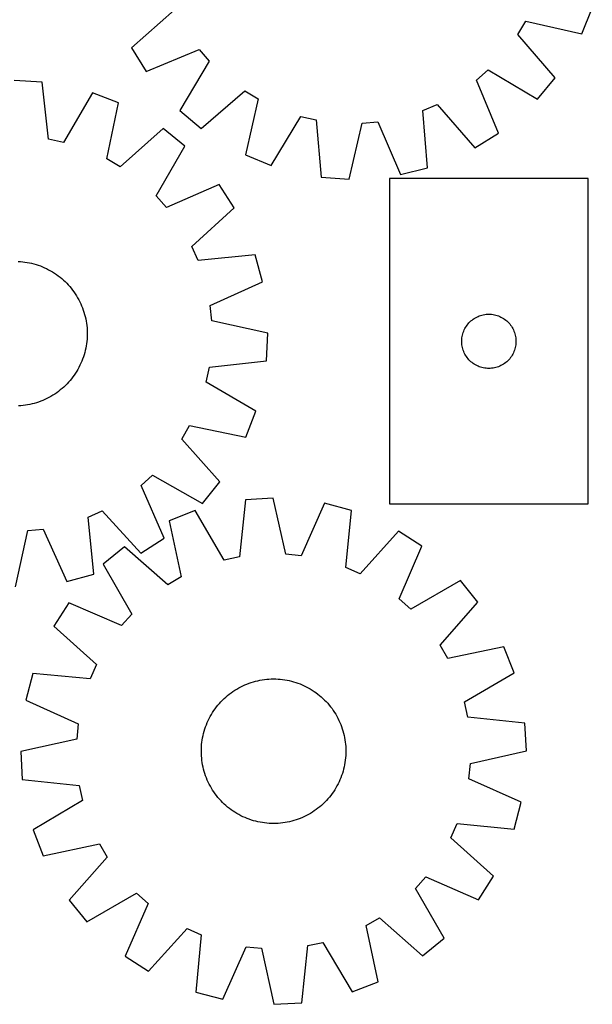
# Model space of a CAD drawing. Header units: millimetres. Extents: x 7 to 1493, y 7 to 2993.
# Tile 12 of 14: x 1169 to 1486, y 2116 to 2660. Entities that reach past the tile are written whole.
import ezdxf

# ---------------------------------------------------------------- set-up
doc = ezdxf.new("R2010")
doc.units = ezdxf.units.MM
doc.layers.add('CUT', color=7, linetype='CONTINUOUS', true_color=0x000000)

msp = doc.modelspace()

# ---------------------------------------------------------------- linework, layer by layer
at = {"layer": 'CUT'}
for p, q in [((1254.449506, 2665.848219), (1230.569866, 2644.902156)), ((1479.930013, 2652.693113), (1485.708775, 2666.952722)), ((1444.524327, 2652.355376), (1448.948192, 2659.70036)), ((1448.948192, 2659.70036), (1479.930013, 2652.693113)), ((1465.205621, 2628.246066), (1444.524327, 2652.355376)), ((1230.569866, 2644.902156), (1238.70946, 2631.845451)), ((1238.70946, 2631.845451), (1268.029648, 2644.064344)), ((1268.029648, 2644.064344), (1273.648094, 2637.587274)), ((1273.648094, 2637.587274), (1257.409896, 2610.287169)), ((1421.526055, 2627.089859), (1428.003125, 2632.708305)), ((1428.003125, 2632.708305), (1455.303229, 2616.470108)), ((1181.104229, 2625.988666), (1165.739264, 2626.793912)), ((1184.598743, 2594.41711), (1181.104229, 2625.988666)), ((1433.744948, 2597.769672), (1421.526055, 2627.089859)), ((1455.303229, 2616.470108), (1465.205621, 2628.246066)), ((1209.019433, 2620.0551), (1192.985716, 2592.634402)), ((1223.383547, 2614.54123), (1209.019433, 2620.0551)), ((1269.185855, 2600.384778), (1293.295165, 2621.066072)), ((1293.295165, 2621.066072), (1300.640149, 2616.642207)), ((1216.950881, 2583.435032), (1223.383547, 2614.54123)), ((1300.640149, 2616.642207), (1293.632902, 2585.660386)), ((1257.409896, 2610.287169), (1269.185855, 2600.384778)), ((1391.845925, 2610.167782), (1399.74218, 2613.509717)), ((1394.406346, 2578.506781), (1391.845925, 2610.167782)), ((1399.74218, 2613.509717), (1420.688243, 2589.630077)), ((1307.892511, 2579.881624), (1324.430956, 2607.00089)), ((1324.430956, 2607.00089), (1332.783501, 2605.063269)), ((1332.783501, 2605.063269), (1335.693121, 2573.432448)), ((1358.389234, 2603.245595), (1366.931733, 2603.983886)), ((1366.931733, 2603.983886), (1379.473408, 2574.80031)), ((1248.098912, 2600.271802), (1224.37648, 2579.147859)), ((1260.056117, 2590.589045), (1248.098912, 2600.271802)), ((1351.040551, 2572.34298), (1358.389234, 2603.245595)), ((1192.985716, 2592.634402), (1184.598743, 2594.41711)), ((1420.688243, 2589.630077), (1433.744948, 2597.769672)), ((1244.325944, 2562.993096), (1260.056117, 2590.589045)), ((1224.37648, 2579.147859), (1216.950881, 2583.435032)), ((1293.632902, 2585.660386), (1307.892511, 2579.881624)), ((1379.473408, 2574.80031), (1394.406346, 2578.506781)), ((1335.693121, 2573.432448), (1351.040551, 2572.34298)), ((1483.434944, 2572.58133), (1373.434944, 2572.58133)), ((1373.434944, 2572.58133), (1373.434944, 2392.58133)), ((1483.434944, 2392.58133), (1483.434944, 2572.58133)), ((1279.152329, 2569.380544), (1250.063298, 2556.621115)), ((1287.532171, 2556.476715), (1279.152329, 2569.380544)), ((1250.063298, 2556.621115), (1244.325944, 2562.993096)), ((1264.04427, 2535.092299), (1287.532171, 2556.476715)), ((1267.531768, 2527.259245), (1264.04427, 2535.092299)), ((1299.139961, 2530.405179), (1267.531768, 2527.259245)), ((1303.122161, 2515.543394), (1299.139961, 2530.405179)), ((1167.885413, 2526.754782), (1169.139721, 2526.679164)), ((1169.139721, 2526.679164), (1170.391035, 2526.564184)), ((1170.391035, 2526.564184), (1171.63812, 2526.409956)), ((1171.63812, 2526.409956), (1172.879745, 2526.216633)), ((1172.879745, 2526.216633), (1174.114685, 2525.984404)), ((1174.114685, 2525.984404), (1175.341721, 2525.7135)), ((1175.341721, 2525.7135), (1176.559642, 2525.404187)), ((1176.559642, 2525.404187), (1177.767247, 2525.056771)), ((1177.767247, 2525.056771), (1178.963343, 2524.671595)), ((1178.963343, 2524.671595), (1180.14675, 2524.249038)), ((1180.14675, 2524.249038), (1181.316301, 2523.789518)), ((1181.316301, 2523.789518), (1182.47084, 2523.293488)), ((1182.47084, 2523.293488), (1183.60923, 2522.761439)), ((1183.60923, 2522.761439), (1184.730345, 2522.193894)), ((1184.730345, 2522.193894), (1185.83308, 2521.591414)), ((1185.83308, 2521.591414), (1186.916347, 2520.954593)), ((1186.916347, 2520.954593), (1187.979076, 2520.284061)), ((1187.979076, 2520.284061), (1189.020219, 2519.580478)), ((1189.020219, 2519.580478), (1190.038748, 2518.84454)), ((1190.038748, 2518.84454), (1191.033658, 2518.076972)), ((1191.033658, 2518.076972), (1192.003967, 2517.278531)), ((1192.003967, 2517.278531), (1192.948717, 2516.450007)), ((1192.948717, 2516.450007), (1193.866977, 2515.592216)), ((1193.866977, 2515.592216), (1194.75784, 2514.706005)), ((1194.75784, 2514.706005), (1195.620427, 2513.792248)), ((1195.620427, 2513.792248), (1196.453887, 2512.851849)), ((1196.453887, 2512.851849), (1197.257396, 2511.885733)), ((1197.257396, 2511.885733), (1198.030163, 2510.894855)), ((1274.175692, 2502.463766), (1303.122161, 2515.543394)), ((1198.030163, 2510.894855), (1198.771424, 2509.880193)), ((1198.771424, 2509.880193), (1199.480448, 2508.842749)), ((1199.480448, 2508.842749), (1200.156535, 2507.783545)), ((1200.156535, 2507.783545), (1200.799019, 2506.703627)), ((1200.799019, 2506.703627), (1201.407264, 2505.604061)), ((1201.407264, 2505.604061), (1201.980671, 2504.485933)), ((1201.980671, 2504.485933), (1202.518673, 2503.350345)), ((1202.518673, 2503.350345), (1203.020741, 2502.198418)), ((1203.020741, 2502.198418), (1203.486378, 2501.03129)), ((1203.486378, 2501.03129), (1203.915124, 2499.850111)), ((1275.071953, 2493.936394), (1274.175692, 2502.463766)), ((1203.915124, 2499.850111), (1204.306558, 2498.656048)), ((1204.306558, 2498.656048), (1204.660291, 2497.450279)), ((1204.660291, 2497.450279), (1204.975977, 2496.233993)), ((1204.975977, 2496.233993), (1205.253302, 2495.008392)), ((1205.253302, 2495.008392), (1205.491993, 2493.774685)), ((1419.125802, 2494.343127), (1419.743627, 2494.806755)), ((1419.743627, 2494.806755), (1420.384501, 2495.237963)), ((1420.384501, 2495.237963), (1421.046723, 2495.635608)), ((1421.046723, 2495.635608), (1421.728537, 2495.998636)), ((1421.728537, 2495.998636), (1422.428135, 2496.326083)), ((1422.428135, 2496.326083), (1423.143662, 2496.617082)), ((1423.143662, 2496.617082), (1423.873221, 2496.87086)), ((1423.873221, 2496.87086), (1424.614877, 2497.086746)), ((1424.614877, 2497.086746), (1425.366663, 2497.264165)), ((1425.366663, 2497.264165), (1426.126585, 2497.402648)), ((1426.126585, 2497.402648), (1426.892629, 2497.501828)), ((1426.892629, 2497.501828), (1427.662762, 2497.561441)), ((1427.662762, 2497.561441), (1428.434944, 2497.58133)), ((1428.434944, 2497.58133), (1429.207125, 2497.561441)), ((1429.207125, 2497.561441), (1429.977259, 2497.501828)), ((1429.977259, 2497.501828), (1430.743302, 2497.402648)), ((1430.743302, 2497.402648), (1431.503225, 2497.264165)), ((1431.503225, 2497.264165), (1432.255011, 2497.086746)), ((1432.255011, 2497.086746), (1432.996666, 2496.87086)), ((1432.996666, 2496.87086), (1433.726225, 2496.617082)), ((1433.726225, 2496.617082), (1434.441752, 2496.326083)), ((1434.441752, 2496.326083), (1435.141351, 2495.998636)), ((1435.141351, 2495.998636), (1435.823165, 2495.635608)), ((1435.823165, 2495.635608), (1436.485387, 2495.237963)), ((1436.485387, 2495.237963), (1437.12626, 2494.806755)), ((1437.12626, 2494.806755), (1437.744086, 2494.343127)), ((1205.491993, 2493.774685), (1205.691814, 2492.534089)), ((1205.691814, 2492.534089), (1205.852569, 2491.287829)), ((1205.852569, 2491.287829), (1205.974099, 2490.037134)), ((1205.974099, 2490.037134), (1206.056283, 2488.783239)), ((1306.105278, 2487.160885), (1275.071953, 2493.936394)), ((1414.84941, 2488.940046), (1415.194762, 2489.630981)), ((1415.194762, 2489.630981), (1415.575224, 2490.303222)), ((1415.575224, 2490.303222), (1415.989789, 2490.954986)), ((1415.989789, 2490.954986), (1416.437355, 2491.584544)), ((1416.437355, 2491.584544), (1416.916737, 2492.190227)), ((1416.916737, 2492.190227), (1417.426663, 2492.77043)), ((1417.426663, 2492.77043), (1417.965781, 2493.323613)), ((1417.965781, 2493.323613), (1418.532662, 2493.848309)), ((1418.532662, 2493.848309), (1419.125802, 2494.343127)), ((1437.744086, 2494.343127), (1438.337226, 2493.848309)), ((1438.337226, 2493.848309), (1438.904106, 2493.323613)), ((1438.904106, 2493.323613), (1439.443224, 2492.77043)), ((1439.443224, 2492.77043), (1439.95315, 2492.190227)), ((1439.95315, 2492.190227), (1440.432532, 2491.584544)), ((1440.432532, 2491.584544), (1440.880099, 2490.954986)), ((1440.880099, 2490.954986), (1441.294663, 2490.303222)), ((1441.294663, 2490.303222), (1441.675126, 2489.630981)), ((1441.675126, 2489.630981), (1442.020478, 2488.940046)), ((1205.99053, 2483.760428), (1205.87555, 2482.509114)), ((1206.066148, 2485.014736), (1205.99053, 2483.760428)), ((1206.056283, 2488.783239), (1206.099041, 2487.527382)), ((1206.102331, 2486.270801), (1206.066148, 2485.014736)), ((1206.099041, 2487.527382), (1206.102331, 2486.270801)), ((1305.300032, 2471.795921), (1306.105278, 2487.160885)), ((1413.439917, 2482.967548), (1413.479681, 2483.738962)), ((1413.479681, 2483.738962), (1413.559104, 2484.507305)), ((1413.559104, 2484.507305), (1413.677974, 2485.270541)), ((1413.677974, 2485.270541), (1413.835978, 2486.026646)), ((1413.835978, 2486.026646), (1414.032696, 2486.773614)), ((1414.032696, 2486.773614), (1414.267605, 2487.509465)), ((1414.267605, 2487.509465), (1414.540084, 2488.232248)), ((1414.540084, 2488.232248), (1414.84941, 2488.940046)), ((1442.020478, 2488.940046), (1442.329803, 2488.232248)), ((1442.329803, 2488.232248), (1442.602282, 2487.509465)), ((1442.602282, 2487.509465), (1442.837192, 2486.773614)), ((1442.837192, 2486.773614), (1443.033909, 2486.026646)), ((1443.033909, 2486.026646), (1443.191913, 2485.270541)), ((1443.191913, 2485.270541), (1443.310784, 2484.507305)), ((1443.310784, 2484.507305), (1443.390207, 2483.738962)), ((1443.390207, 2483.738962), (1443.429971, 2482.967548)), ((1205.29577, 2478.785464), (1205.024866, 2477.558428)), ((1205.527999, 2480.020404), (1205.29577, 2478.785464)), ((1205.721322, 2481.262029), (1205.527999, 2480.020404)), ((1205.87555, 2482.509114), (1205.721322, 2481.262029)), ((1413.439917, 2482.195111), (1413.439917, 2482.967548)), ((1413.479681, 2481.423698), (1413.439917, 2482.195111)), ((1413.559104, 2480.655354), (1413.479681, 2481.423698)), ((1413.677974, 2479.892118), (1413.559104, 2480.655354)), ((1413.835978, 2479.136014), (1413.677974, 2479.892118)), ((1414.032696, 2478.389045), (1413.835978, 2479.136014)), ((1414.267605, 2477.653194), (1414.032696, 2478.389045)), ((1442.837192, 2478.389045), (1442.602282, 2477.653194)), ((1443.033909, 2479.136014), (1442.837192, 2478.389045)), ((1443.191913, 2479.892118), (1443.033909, 2479.136014)), ((1443.310784, 2480.655354), (1443.191913, 2479.892118)), ((1443.390207, 2481.423698), (1443.310784, 2480.655354)), ((1443.429971, 2482.195111), (1443.390207, 2481.423698)), ((1443.429971, 2482.967548), (1443.429971, 2482.195111)), ((1203.982961, 2473.936806), (1203.560404, 2472.753399)), ((1204.368137, 2475.132902), (1203.982961, 2473.936806)), ((1204.715553, 2476.340507), (1204.368137, 2475.132902)), ((1205.024866, 2477.558428), (1204.715553, 2476.340507)), ((1414.540084, 2476.930411), (1414.267605, 2477.653194)), ((1414.84941, 2476.222614), (1414.540084, 2476.930411)), ((1415.194762, 2475.531679), (1414.84941, 2476.222614)), ((1415.575224, 2474.859438), (1415.194762, 2475.531679)), ((1415.989789, 2474.207674), (1415.575224, 2474.859438)), ((1416.437355, 2473.578116), (1415.989789, 2474.207674)), ((1416.916737, 2472.972432), (1416.437355, 2473.578116)), ((1417.426663, 2472.39223), (1416.916737, 2472.972432)), ((1439.95315, 2472.972432), (1439.443224, 2472.39223)), ((1440.432532, 2473.578116), (1439.95315, 2472.972432)), ((1440.880099, 2474.207674), (1440.432532, 2473.578116)), ((1441.294663, 2474.859438), (1440.880099, 2474.207674)), ((1441.675126, 2475.531679), (1441.294663, 2474.859438)), ((1442.020478, 2476.222614), (1441.675126, 2475.531679)), ((1442.329803, 2476.930411), (1442.020478, 2476.222614)), ((1442.602282, 2477.653194), (1442.329803, 2476.930411)), ((1201.50526, 2468.169804), (1200.90278, 2467.067069)), ((1202.072805, 2469.29092), (1201.50526, 2468.169804)), ((1202.604854, 2470.429309), (1202.072805, 2469.29092)), ((1203.100884, 2471.583848), (1202.604854, 2470.429309)), ((1203.560404, 2472.753399), (1203.100884, 2471.583848)), ((1271.945768, 2459.914433), (1273.728476, 2468.301406)), ((1273.728476, 2468.301406), (1305.300032, 2471.795921)), ((1417.965781, 2471.839047), (1417.426663, 2472.39223)), ((1418.532662, 2471.314351), (1417.965781, 2471.839047)), ((1419.125802, 2470.819533), (1418.532662, 2471.314351)), ((1419.743627, 2470.355905), (1419.125802, 2470.819533)), ((1420.384501, 2469.924696), (1419.743627, 2470.355905)), ((1421.046723, 2469.527051), (1420.384501, 2469.924696)), ((1421.728537, 2469.164024), (1421.046723, 2469.527051)), ((1422.428135, 2468.836576), (1421.728537, 2469.164024)), ((1423.143662, 2468.545577), (1422.428135, 2468.836576)), ((1423.873221, 2468.291799), (1423.143662, 2468.545577)), ((1424.614877, 2468.075914), (1423.873221, 2468.291799)), ((1425.366663, 2467.898494), (1424.614877, 2468.075914)), ((1426.126585, 2467.760011), (1425.366663, 2467.898494)), ((1426.892629, 2467.660832), (1426.126585, 2467.760011)), ((1427.662762, 2467.601218), (1426.892629, 2467.660832)), ((1428.434944, 2467.58133), (1427.662762, 2467.601218)), ((1429.207125, 2467.601218), (1428.434944, 2467.58133)), ((1429.977259, 2467.660832), (1429.207125, 2467.601218)), ((1430.743302, 2467.760011), (1429.977259, 2467.660832)), ((1431.503225, 2467.898494), (1430.743302, 2467.760011)), ((1432.255011, 2468.075914), (1431.503225, 2467.898494)), ((1432.996666, 2468.291799), (1432.255011, 2468.075914)), ((1433.726225, 2468.545577), (1432.996666, 2468.291799)), ((1434.441752, 2468.836576), (1433.726225, 2468.545577)), ((1435.141351, 2469.164024), (1434.441752, 2468.836576)), ((1435.823165, 2469.527051), (1435.141351, 2469.164024)), ((1436.485387, 2469.924696), (1435.823165, 2469.527051)), ((1437.12626, 2470.355905), (1436.485387, 2469.924696)), ((1437.744086, 2470.819533), (1437.12626, 2470.355905)), ((1438.337226, 2471.314351), (1437.744086, 2470.819533)), ((1438.904106, 2471.839047), (1438.337226, 2471.314351)), ((1439.443224, 2472.39223), (1438.904106, 2471.839047)), ((1198.155906, 2462.861402), (1197.388338, 2461.866492)), ((1198.891844, 2463.879931), (1198.155906, 2462.861402)), ((1199.595427, 2464.921074), (1198.891844, 2463.879931)), ((1200.265959, 2465.983803), (1199.595427, 2464.921074)), ((1200.90278, 2467.067069), (1200.265959, 2465.983803)), ((1192.163215, 2456.446263), (1191.197099, 2455.642753)), ((1193.103615, 2457.279722), (1192.163215, 2456.446263)), ((1194.017371, 2458.142309), (1193.103615, 2457.279722)), ((1194.903582, 2459.033172), (1194.017371, 2458.142309)), ((1195.761373, 2459.951432), (1194.903582, 2459.033172)), ((1196.589897, 2460.896183), (1195.761373, 2459.951432)), ((1197.388338, 2461.866492), (1196.589897, 2460.896183)), ((1299.366466, 2443.880717), (1271.945768, 2459.914433)), ((1184.915427, 2451.492886), (1183.797299, 2450.919479)), ((1186.014993, 2452.101131), (1184.915427, 2451.492886)), ((1187.094911, 2452.743614), (1186.014993, 2452.101131)), ((1188.154115, 2453.419701), (1187.094911, 2452.743614)), ((1189.191559, 2454.128725), (1188.154115, 2453.419701)), ((1190.206221, 2454.869986), (1189.191559, 2454.128725)), ((1191.197099, 2455.642753), (1190.206221, 2454.869986)), ((1169.3485, 2446.926051), (1168.094605, 2446.843866)), ((1170.599195, 2447.04758), (1169.3485, 2446.926051)), ((1171.845455, 2447.208335), (1170.599195, 2447.04758)), ((1173.086051, 2447.408157), (1171.845455, 2447.208335)), ((1174.319758, 2447.646848), (1173.086051, 2447.408157)), ((1175.545359, 2447.924173), (1174.319758, 2447.646848)), ((1176.761645, 2448.239858), (1175.545359, 2447.924173)), ((1177.967414, 2448.593592), (1176.761645, 2448.239858)), ((1179.161477, 2448.985025), (1177.967414, 2448.593592)), ((1180.342656, 2449.413772), (1179.161477, 2448.985025)), ((1181.509784, 2449.879409), (1180.342656, 2449.413772)), ((1182.661711, 2450.381476), (1181.509784, 2449.879409)), ((1183.797299, 2450.919479), (1182.661711, 2450.381476)), ((1293.852596, 2429.516602), (1299.366466, 2443.880717)), ((1258.459225, 2428.52367), (1262.746398, 2435.949269)), ((1262.746398, 2435.949269), (1293.852596, 2429.516602)), ((1279.583168, 2404.801238), (1258.459225, 2428.52367)), ((1235.932481, 2402.836851), (1242.304462, 2408.574206)), ((1242.304462, 2408.574206), (1269.900411, 2392.844032)), ((1248.69191, 2373.74782), (1235.932481, 2402.836851)), ((1269.900411, 2392.844032), (1279.583168, 2404.801238)), ((1293.713958, 2394.954198), (1290.346792, 2363.368806)), ((1309.07555, 2395.8214), (1293.713958, 2394.954198)), ((1315.976153, 2364.815652), (1309.07555, 2395.8214)), ((1337.469859, 2392.952767), (1324.507071, 2363.953787)), ((1352.347582, 2389.030533), (1337.469859, 2392.952767)), ((1373.434944, 2392.58133), (1483.434944, 2392.58133)), ((1206.570611, 2385.368381), (1214.403665, 2388.85588)), ((1214.403665, 2388.85588), (1235.788081, 2365.367979)), ((1265.82291, 2388.908106), (1251.481148, 2383.336354)), ((1281.967076, 2361.552291), (1265.82291, 2388.908106)), ((1349.329142, 2357.409911), (1352.347582, 2389.030533)), ((1209.716545, 2353.760188), (1206.570611, 2385.368381)), ((1251.481148, 2383.336354), (1258.039205, 2352.25635)), ((1166.472251, 2346.794871), (1173.24776, 2377.828196)), ((1173.24776, 2377.828196), (1181.775132, 2378.724457)), ((1181.775132, 2378.724457), (1194.85476, 2349.777988)), ((1378.465717, 2377.527977), (1357.176196, 2353.954029)), ((1391.403235, 2369.200242), (1378.465717, 2377.527977)), ((1235.788081, 2365.367979), (1248.69191, 2373.74782)), ((1226.823529, 2368.967371), (1214.90547, 2359.236472)), ((1250.630956, 2347.939267), (1226.823529, 2368.967371)), ((1324.507071, 2363.953787), (1315.976153, 2364.815652)), ((1378.761219, 2340.059992), (1391.403235, 2369.200242)), ((1214.90547, 2359.236472), (1230.746802, 2331.704183)), ((1290.346792, 2363.368806), (1281.967076, 2361.552291)), ((1194.85476, 2349.777988), (1209.716545, 2353.760188)), ((1357.176196, 2353.954029), (1349.329142, 2357.409911)), ((1258.039205, 2352.25635), (1250.630956, 2347.939267)), ((1412.688573, 2350.189713), (1385.156284, 2334.34838)), ((1422.419472, 2338.271653), (1412.688573, 2350.189713)), ((1195.894941, 2337.951134), (1187.567205, 2325.013616)), ((1225.035191, 2325.309118), (1195.894941, 2337.951134)), ((1385.156284, 2334.34838), (1378.761219, 2340.059992)), ((1401.391368, 2314.464226), (1422.419472, 2338.271653)), ((1230.746802, 2331.704183), (1225.035191, 2325.309118)), ((1187.567205, 2325.013616), (1211.141153, 2303.724095)), ((1405.708451, 2307.055977), (1401.391368, 2314.464226)), ((1436.788455, 2313.614034), (1405.708451, 2307.055977)), ((1442.360207, 2299.272272), (1436.788455, 2313.614034)), ((1176.064649, 2298.895481), (1172.142415, 2284.017758)), ((1207.685272, 2295.877041), (1176.064649, 2298.895481)), ((1211.141153, 2303.724095), (1207.685272, 2295.877041)), ((1415.004392, 2283.128106), (1442.360207, 2299.272272)), ((1294.496051, 2292.991728), (1295.670887, 2293.437562)), ((1295.670887, 2293.437562), (1296.859147, 2293.846274)), ((1296.859147, 2293.846274), (1298.059658, 2294.217459)), ((1298.059658, 2294.217459), (1299.271237, 2294.550753)), ((1299.271237, 2294.550753), (1300.492686, 2294.845826)), ((1300.492686, 2294.845826), (1301.722802, 2295.102386)), ((1301.722802, 2295.102386), (1302.960369, 2295.320181)), ((1302.960369, 2295.320181), (1304.204166, 2295.498995)), ((1304.204166, 2295.498995), (1305.452967, 2295.638653)), ((1305.452967, 2295.638653), (1306.705538, 2295.739016)), ((1306.705538, 2295.739016), (1307.960643, 2295.799985)), ((1307.960643, 2295.799985), (1309.217044, 2295.821501)), ((1309.217044, 2295.821501), (1310.473501, 2295.803541)), ((1310.473501, 2295.803541), (1311.728774, 2295.746124)), ((1311.728774, 2295.746124), (1312.981624, 2295.649306)), ((1312.981624, 2295.649306), (1314.230815, 2295.513182)), ((1314.230815, 2295.513182), (1315.475113, 2295.337888)), ((1315.475113, 2295.337888), (1316.713292, 2295.123597)), ((1316.713292, 2295.123597), (1317.944128, 2294.870518)), ((1317.944128, 2294.870518), (1319.166408, 2294.578903)), ((1319.166408, 2294.578903), (1320.378924, 2294.24904)), ((1320.378924, 2294.24904), (1321.580482, 2293.881253)), ((1321.580482, 2293.881253), (1322.769893, 2293.475905)), ((1322.769893, 2293.475905), (1323.945986, 2293.033398)), ((1284.712663, 2287.39302), (1285.716467, 2288.148921)), ((1285.716467, 2288.148921), (1286.743518, 2288.872918)), ((1286.743518, 2288.872918), (1287.792804, 2289.564297)), ((1287.792804, 2289.564297), (1288.86329, 2290.222377)), ((1288.86329, 2290.222377), (1289.953917, 2290.846507)), ((1289.953917, 2290.846507), (1291.063611, 2291.436071)), ((1291.063611, 2291.436071), (1292.191276, 2291.990488)), ((1292.191276, 2291.990488), (1293.335799, 2292.509211)), ((1293.335799, 2292.509211), (1294.496051, 2292.991728)), ((1323.945986, 2293.033398), (1325.107599, 2292.554166)), ((1325.107599, 2292.554166), (1326.253585, 2292.038684)), ((1326.253585, 2292.038684), (1327.382815, 2291.487461)), ((1327.382815, 2291.487461), (1328.494173, 2290.901039)), ((1328.494173, 2290.901039), (1329.586562, 2290.279998)), ((1329.586562, 2290.279998), (1330.658905, 2289.62495)), ((1330.658905, 2289.62495), (1331.710144, 2288.936543)), ((1331.710144, 2288.936543), (1332.73924, 2288.215455)), ((1332.73924, 2288.215455), (1333.745178, 2287.462398)), ((1172.142415, 2284.017758), (1201.141396, 2271.05497)), ((1278.417066, 2281.274866), (1279.2318, 2282.231534)), ((1279.2318, 2282.231534), (1280.076182, 2283.16214)), ((1280.076182, 2283.16214), (1280.949378, 2284.065763)), ((1280.949378, 2284.065763), (1281.850527, 2284.941513)), ((1281.850527, 2284.941513), (1282.778739, 2285.788525)), ((1282.778739, 2285.788525), (1283.733098, 2286.605963)), ((1283.733098, 2286.605963), (1284.712663, 2287.39302)), ((1333.745178, 2287.462398), (1334.726967, 2286.678116)), ((1334.726967, 2286.678116), (1335.683635, 2285.863382)), ((1335.683635, 2285.863382), (1336.614241, 2285.019)), ((1336.614241, 2285.019), (1337.517864, 2284.145804)), ((1337.517864, 2284.145804), (1338.393614, 2283.244655)), ((1338.393614, 2283.244655), (1339.240626, 2282.316443)), ((1339.240626, 2282.316443), (1340.058064, 2281.362084)), ((1416.820907, 2274.74839), (1415.004392, 2283.128106)), ((1274.815185, 2276.134461), (1275.470232, 2277.206804)), ((1275.470232, 2277.206804), (1276.158639, 2278.258042)), ((1276.158639, 2278.258042), (1276.879727, 2279.287139)), ((1276.879727, 2279.287139), (1277.632784, 2280.293077)), ((1277.632784, 2280.293077), (1278.417066, 2281.274866)), ((1340.058064, 2281.362084), (1340.845121, 2280.382519)), ((1340.845121, 2280.382519), (1341.601022, 2279.378715)), ((1341.601022, 2279.378715), (1342.325019, 2278.351664)), ((1342.325019, 2278.351664), (1343.016398, 2277.302378)), ((1343.016398, 2277.302378), (1343.674478, 2276.231893)), ((1272.061784, 2270.493885), (1272.541016, 2271.655498)), ((1272.541016, 2271.655498), (1273.056498, 2272.801484)), ((1273.056498, 2272.801484), (1273.607722, 2273.930714)), ((1273.607722, 2273.930714), (1274.194143, 2275.042071)), ((1274.194143, 2275.042071), (1274.815185, 2276.134461)), ((1343.674478, 2276.231893), (1344.298608, 2275.141265)), ((1344.298608, 2275.141265), (1344.888172, 2274.031571)), ((1344.888172, 2274.031571), (1345.442589, 2272.903906)), ((1345.442589, 2272.903906), (1345.961312, 2271.759383)), ((1345.961312, 2271.759383), (1346.443829, 2270.599131)), ((1448.406299, 2271.381224), (1416.820907, 2274.74839)), ((1449.273501, 2256.019632), (1448.406299, 2271.381224)), ((1201.141396, 2271.05497), (1200.27953, 2262.524052)), ((1270.516279, 2265.714307), (1270.846142, 2266.926823)), ((1270.846142, 2266.926823), (1271.213929, 2268.128381)), ((1271.213929, 2268.128381), (1271.619277, 2269.317792)), ((1271.619277, 2269.317792), (1272.061784, 2270.493885)), ((1346.443829, 2270.599131), (1346.889663, 2269.424295)), ((1346.889663, 2269.424295), (1347.298375, 2268.236035)), ((1347.298375, 2268.236035), (1347.66956, 2267.035524)), ((1347.66956, 2267.035524), (1348.002854, 2265.823945)), ((1348.002854, 2265.823945), (1348.297927, 2264.602496)), ((1200.27953, 2262.524052), (1169.273782, 2255.623449)), ((1269.445877, 2259.529523), (1269.582, 2260.778714)), ((1269.582, 2260.778714), (1269.757294, 2262.023012)), ((1269.757294, 2262.023012), (1269.971586, 2263.261191)), ((1269.971586, 2263.261191), (1270.224664, 2264.492027)), ((1270.224664, 2264.492027), (1270.516279, 2265.714307)), ((1348.297927, 2264.602496), (1348.554487, 2263.372381)), ((1348.554487, 2263.372381), (1348.772282, 2262.134814)), ((1348.772282, 2262.134814), (1348.951096, 2260.891016)), ((1348.951096, 2260.891016), (1349.090754, 2259.642216)), ((1169.273782, 2255.623449), (1170.140985, 2240.261857)), ((1269.273682, 2255.764943), (1269.291641, 2257.0214)), ((1269.295197, 2254.508542), (1269.273682, 2255.764943)), ((1269.291641, 2257.0214), (1269.349059, 2258.276673)), ((1269.349059, 2258.276673), (1269.445877, 2259.529523)), ((1349.090754, 2259.642216), (1349.191117, 2258.389645)), ((1349.191117, 2258.389645), (1349.252086, 2257.134539)), ((1349.252086, 2257.134539), (1349.273602, 2255.878138)), ((1349.273602, 2255.878138), (1349.255642, 2254.621681)), ((1418.267753, 2249.119029), (1449.273501, 2256.019632)), ((1269.356166, 2253.253436), (1269.295197, 2254.508542)), ((1269.456529, 2252.000865), (1269.356166, 2253.253436)), ((1269.596187, 2250.752065), (1269.456529, 2252.000865)), ((1269.775001, 2249.508268), (1269.596187, 2250.752065)), ((1269.992796, 2248.2707), (1269.775001, 2249.508268)), ((1348.789989, 2249.620069), (1348.575698, 2248.38189)), ((1348.965283, 2250.864367), (1348.789989, 2249.620069)), ((1349.101407, 2252.113558), (1348.965283, 2250.864367)), ((1349.198225, 2253.366408), (1349.101407, 2252.113558)), ((1349.255642, 2254.621681), (1349.198225, 2253.366408)), ((1270.249357, 2247.040585), (1269.992796, 2248.2707)), ((1270.544429, 2245.819136), (1270.249357, 2247.040585)), ((1270.877723, 2244.607557), (1270.544429, 2245.819136)), ((1271.248909, 2243.407046), (1270.877723, 2244.607557)), ((1347.701141, 2244.716258), (1347.333354, 2243.514701)), ((1348.031004, 2245.928774), (1347.701141, 2244.716258)), ((1348.322619, 2247.151054), (1348.031004, 2245.928774)), ((1348.575698, 2248.38189), (1348.322619, 2247.151054)), ((1417.405888, 2240.588111), (1418.267753, 2249.119029)), ((1170.140985, 2240.261857), (1201.726376, 2236.894691)), ((1271.65762, 2242.218786), (1271.248909, 2243.407046)), ((1272.103454, 2241.04395), (1271.65762, 2242.218786)), ((1272.585971, 2239.883698), (1272.103454, 2241.04395)), ((1273.104694, 2238.739175), (1272.585971, 2239.883698)), ((1273.659111, 2237.61151), (1273.104694, 2238.739175)), ((1345.490786, 2238.841597), (1344.939562, 2237.712368)), ((1346.006267, 2239.987583), (1345.490786, 2238.841597)), ((1346.485499, 2241.149196), (1346.006267, 2239.987583)), ((1346.928006, 2242.325289), (1346.485499, 2241.149196)), ((1347.333354, 2243.514701), (1346.928006, 2242.325289)), ((1446.404868, 2227.625323), (1417.405888, 2240.588111)), ((1201.726376, 2236.894691), (1203.542892, 2228.514975)), ((1274.248676, 2236.501816), (1273.659111, 2237.61151)), ((1274.872805, 2235.411188), (1274.248676, 2236.501816)), ((1275.530885, 2234.340703), (1274.872805, 2235.411188)), ((1276.222264, 2233.291417), (1275.530885, 2234.340703)), ((1276.946261, 2232.264366), (1276.222264, 2233.291417)), ((1342.388644, 2233.385039), (1341.667556, 2232.355942)), ((1343.077051, 2234.436277), (1342.388644, 2233.385039)), ((1343.732099, 2235.50862), (1343.077051, 2234.436277)), ((1344.35314, 2236.60101), (1343.732099, 2235.50862)), ((1344.939562, 2237.712368), (1344.35314, 2236.60101)), ((1203.542892, 2228.514975), (1176.187076, 2212.370809)), ((1277.702162, 2231.260562), (1276.946261, 2232.264366)), ((1278.489219, 2230.280997), (1277.702162, 2231.260562)), ((1279.306657, 2229.326638), (1278.489219, 2230.280997)), ((1280.153669, 2228.398426), (1279.306657, 2229.326638)), ((1281.029419, 2227.497277), (1280.153669, 2228.398426)), ((1338.471101, 2228.480942), (1337.597905, 2227.577318)), ((1339.315483, 2229.411547), (1338.471101, 2228.480942)), ((1340.130217, 2230.368216), (1339.315483, 2229.411547)), ((1340.914499, 2231.350004), (1340.130217, 2230.368216)), ((1341.667556, 2232.355942), (1340.914499, 2231.350004)), ((1281.933043, 2226.624081), (1281.029419, 2227.497277)), ((1282.863648, 2225.779699), (1281.933043, 2226.624081)), ((1283.820317, 2224.964965), (1282.863648, 2225.779699)), ((1284.802105, 2224.180683), (1283.820317, 2224.964965)), ((1285.808043, 2223.427626), (1284.802105, 2224.180683)), ((1286.83714, 2222.706538), (1285.808043, 2223.427626)), ((1287.888378, 2222.018131), (1286.83714, 2222.706538)), ((1331.803765, 2222.770163), (1330.754479, 2222.078784)), ((1332.830816, 2223.49416), (1331.803765, 2222.770163)), ((1333.83462, 2224.250061), (1332.830816, 2223.49416)), ((1334.814185, 2225.037118), (1333.83462, 2224.250061)), ((1335.768544, 2225.854556), (1334.814185, 2225.037118)), ((1336.696756, 2226.701568), (1335.768544, 2225.854556)), ((1337.597905, 2227.577318), (1336.696756, 2226.701568)), ((1442.482634, 2212.747601), (1446.404868, 2227.625323)), ((1288.960721, 2221.363083), (1287.888378, 2222.018131)), ((1290.053111, 2220.742042), (1288.960721, 2221.363083)), ((1291.164469, 2220.155621), (1290.053111, 2220.742042)), ((1292.293698, 2219.604397), (1291.164469, 2220.155621)), ((1293.439684, 2219.088915), (1292.293698, 2219.604397)), ((1294.601297, 2218.609683), (1293.439684, 2219.088915)), ((1295.77739, 2218.167176), (1294.601297, 2218.609683)), ((1296.966802, 2217.761828), (1295.77739, 2218.167176)), ((1298.168359, 2217.394041), (1296.966802, 2217.761828)), ((1299.380875, 2217.064178), (1298.168359, 2217.394041)), ((1300.603155, 2216.772563), (1299.380875, 2217.064178)), ((1318.054597, 2216.797256), (1316.824482, 2216.540695)), ((1319.276047, 2217.092328), (1318.054597, 2216.797256)), ((1320.487625, 2217.425622), (1319.276047, 2217.092328)), ((1321.688136, 2217.796808), (1320.487625, 2217.425622)), ((1322.876396, 2218.205519), (1321.688136, 2217.796808)), ((1324.051232, 2218.651353), (1322.876396, 2218.205519)), ((1325.211484, 2219.13387), (1324.051232, 2218.651353)), ((1326.356007, 2219.652593), (1325.211484, 2219.13387)), ((1327.483672, 2220.20701), (1326.356007, 2219.652593)), ((1328.593366, 2220.796575), (1327.483672, 2220.20701)), ((1329.683994, 2221.420704), (1328.593366, 2220.796575)), ((1330.754479, 2222.078784), (1329.683994, 2221.420704)), ((1176.187076, 2212.370809), (1181.758828, 2198.029047)), ((1301.833992, 2216.519485), (1300.603155, 2216.772563)), ((1303.07217, 2216.305193), (1301.833992, 2216.519485)), ((1304.316468, 2216.129899), (1303.07217, 2216.305193)), ((1305.565659, 2215.993776), (1304.316468, 2216.129899)), ((1306.818509, 2215.896958), (1305.565659, 2215.993776)), ((1308.073782, 2215.83954), (1306.818509, 2215.896958)), ((1309.330239, 2215.821581), (1308.073782, 2215.83954)), ((1310.58664, 2215.843096), (1309.330239, 2215.821581)), ((1311.841746, 2215.904065), (1310.58664, 2215.843096)), ((1313.094317, 2216.004428), (1311.841746, 2215.904065)), ((1314.343117, 2216.144086), (1313.094317, 2216.004428)), ((1315.586915, 2216.3229), (1314.343117, 2216.144086)), ((1316.824482, 2216.540695), (1315.586915, 2216.3229)), ((1407.40613, 2207.918987), (1410.862012, 2215.766041)), ((1410.862012, 2215.766041), (1442.482634, 2212.747601)), ((1430.980078, 2186.629465), (1407.40613, 2207.918987)), ((1181.758828, 2198.029047), (1212.838832, 2204.587104)), ((1212.838832, 2204.587104), (1217.155916, 2197.178855)), ((1217.155916, 2197.178855), (1196.127811, 2173.371428)), ((1387.800481, 2179.938898), (1393.512093, 2186.333963)), ((1393.512093, 2186.333963), (1422.652343, 2173.691947)), ((1422.652343, 2173.691947), (1430.980078, 2186.629465)), ((1403.641814, 2152.406609), (1387.800481, 2179.938898)), ((1196.127811, 2173.371428), (1205.85871, 2161.453369)), ((1205.85871, 2161.453369), (1233.390999, 2177.294701)), ((1233.390999, 2177.294701), (1239.786065, 2171.58309)), ((1239.786065, 2171.58309), (1227.144048, 2142.44284)), ((1360.508078, 2159.386731), (1367.916327, 2163.703815)), ((1367.916327, 2163.703815), (1391.723754, 2142.67571)), ((1240.081566, 2134.115104), (1261.371088, 2157.689052)), ((1261.371088, 2157.689052), (1269.218142, 2154.233171)), ((1367.066135, 2128.306727), (1360.508078, 2159.386731)), ((1269.218142, 2154.233171), (1266.199702, 2122.612548)), ((1391.723754, 2142.67571), (1403.641814, 2152.406609)), ((1281.077424, 2118.690314), (1294.040212, 2147.689295)), ((1294.040212, 2147.689295), (1302.57113, 2146.827429)), ((1302.57113, 2146.827429), (1309.471733, 2115.821681)), ((1324.833325, 2116.688884), (1328.200491, 2148.274275)), ((1328.200491, 2148.274275), (1336.580207, 2150.090791)), ((1336.580207, 2150.090791), (1352.724373, 2122.734975)), ((1227.144048, 2142.44284), (1240.081566, 2134.115104)), ((1352.724373, 2122.734975), (1367.066135, 2128.306727)), ((1266.199702, 2122.612548), (1281.077424, 2118.690314)), ((1309.471733, 2115.821681), (1324.833325, 2116.688884))]:
    msp.add_line(p, q, dxfattribs=at)

doc.saveas('drawing.dxf')
